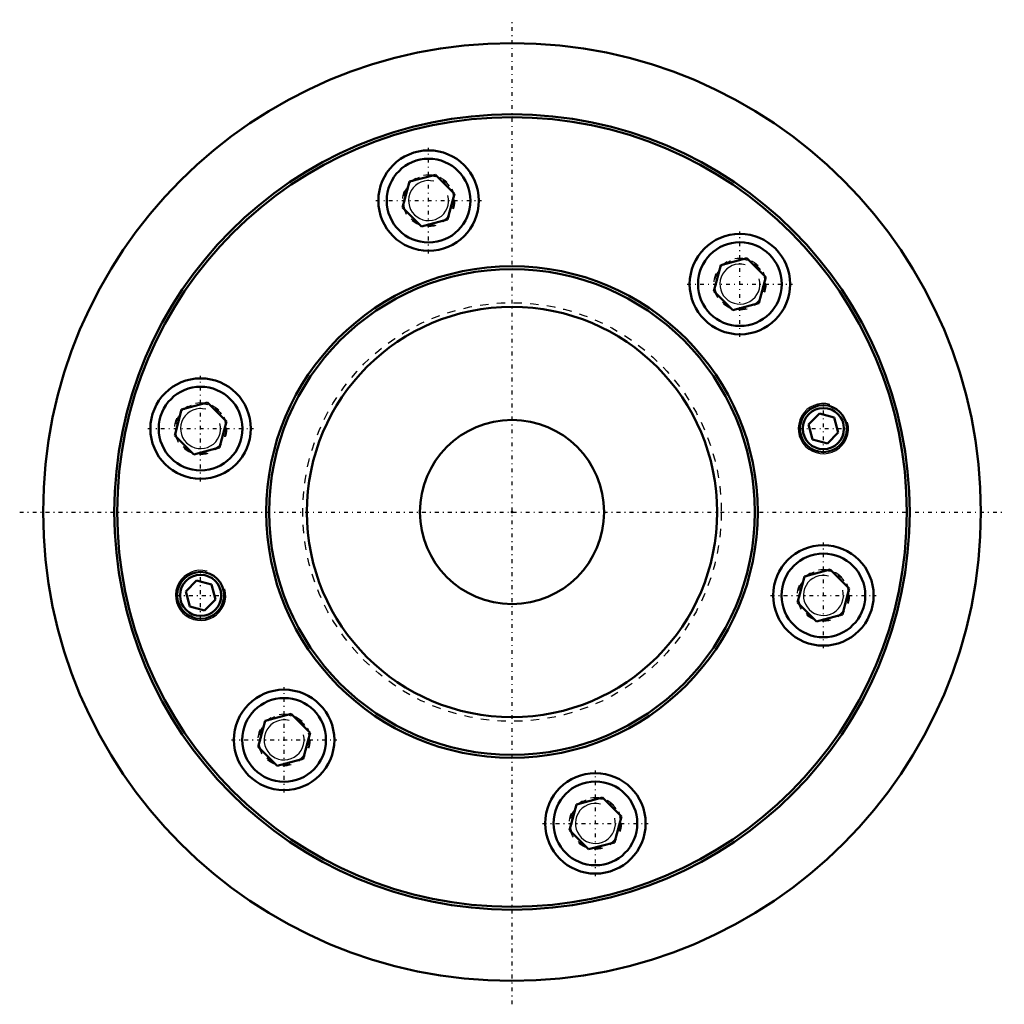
# Model space of a CAD drawing. Header units: millimetres. Extents: x -59 to 59, y -59 to 59.
import ezdxf

# ---------------------------------------------------------------- set-up
doc = ezdxf.new("R2010")
doc.units = ezdxf.units.MM
doc.linetypes.add('Center', pattern=[1.5, 0.45, -0.5, 0.05, -0.5])
doc.linetypes.add('Dashed', pattern=[2, 1, -1])
for name, color, linetype, lineweight in [('2d ConnectionPoints', 7, 'Continuous', 50), ('AM_0', 7, 'Continuous', 50), ('AM_5', 3, 'Continuous', 25), ('AM_7', 7, 'Center', 25), ('AM_9', 6, 'Dashed', 25)]:
    doc.layers.add(name, color=color, linetype=linetype, lineweight=lineweight)

msp = doc.modelspace()

# ---------------------------------------------------------------- linework, layer by layer
at = {"layer": '2d ConnectionPoints'}
msp.add_point((0, 0, -8), dxfattribs=at)
at = {"layer": 'AM_0'}
for p, q in [((-12.23, 39.46), (-9.13, 40.29)), ((-6.86, 38.02), (-9.13, 40.29)), ((-12.23, 39.46), (-13.07, 36.36)), ((-7.69, 34.92), (-6.86, 38.02)), ((-13.07, 36.36), (-10.8, 34.09)), ((-10.8, 34.09), (-7.69, 34.92)), ((24.95, 29.49), (24.12, 26.39)), ((28.05, 30.32), (24.95, 29.49)), ((28.05, 30.32), (30.32, 28.05)), ((29.49, 24.95), (30.32, 28.05)), ((24.12, 26.39), (26.39, 24.12)), ((26.39, 24.12), (29.49, 24.95)), ((-36.36, 13.07), (-39.46, 12.23)), ((-34.09, 10.8), (-36.36, 13.07)), ((-39.46, 12.23), (-40.29, 9.13)), ((-34.09, 10.8), (-34.92, 7.69)), ((36.71, 11.75), (35.4, 10.44)), ((38.49, 11.27), (36.71, 11.75)), ((38.97, 9.49), (38.49, 11.27)), ((35.4, 10.44), (35.88, 8.66)), ((37.67, 8.18), (38.97, 9.49)), ((-40.29, 9.13), (-38.02, 6.86)), ((35.88, 8.66), (37.67, 8.18)), ((-38.02, 6.86), (-34.92, 7.69)), ((38.02, -6.86), (34.92, -7.69)), ((40.29, -9.13), (38.02, -6.86)), ((-37.67, -8.18), (-38.97, -9.49)), ((-35.88, -8.66), (-37.67, -8.18)), ((34.92, -7.69), (34.09, -10.8)), ((-35.4, -10.44), (-35.88, -8.66)), ((40.29, -9.13), (39.46, -12.23)), ((-38.97, -9.49), (-38.49, -11.27)), ((-36.71, -11.75), (-35.4, -10.44)), ((-38.49, -11.27), (-36.71, -11.75)), ((34.09, -10.8), (36.36, -13.07)), ((36.36, -13.07), (39.46, -12.23)), ((-26.39, -24.12), (-29.49, -24.95)), ((-26.39, -24.12), (-24.12, -26.39)), ((-29.49, -24.95), (-30.32, -28.05)), ((-24.95, -29.49), (-24.12, -26.39)), ((-30.32, -28.05), (-28.05, -30.32)), ((-28.05, -30.32), (-24.95, -29.49)), ((7.69, -34.92), (10.8, -34.09)), ((13.07, -36.36), (10.8, -34.09)), ((7.69, -34.92), (6.86, -38.02)), ((12.23, -39.46), (13.07, -36.36)), ((6.86, -38.02), (9.13, -40.29)), ((9.13, -40.29), (12.23, -39.46))]:
    msp.add_line(p, q, dxfattribs=at)
for centre, radius in [((0, 0), 56), ((0, 0), 47.5), ((0, 0), 47.15), ((-9.96, 37.19), 6), ((-9.96, 37.19), 5), ((27.22, 27.22), 6), ((27.22, 27.22), 5), ((0, 0), 29.35), ((0, 0), 29), ((0, 0), 24.5), ((-37.19, 9.96), 6), ((-37.19, 9.96), 5), ((37.19, 9.96), 2.8), ((37.19, 9.96), 2.46), ((0, 0), 11), ((37.19, -9.96), 6), ((37.19, -9.96), 5), ((-37.19, -9.96), 2.8), ((-37.19, -9.96), 2.46), ((-27.22, -27.22), 6), ((-27.22, -27.22), 5), ((9.96, -37.19), 6), ((9.96, -37.19), 5)]:
    msp.add_circle(centre, radius, dxfattribs=at)
at = {"layer": 'AM_5'}
for centre, radius in [((-9.96, 37.19), 2.39), ((27.22, 27.22), 2.39), ((37.19, 9.96), 3), ((-37.19, 9.96), 2.39), ((-37.19, -9.96), 3), ((37.19, -9.96), 2.39), ((-27.22, -27.22), 2.39), ((9.96, -37.19), 2.39)]:
    msp.add_arc(centre, radius, 75, 15, dxfattribs=at)
at = {"layer": 'AM_7'}
for p, q in [((0, -58.8), (0, 58.8)), ((-9.96, 30.89), (-9.96, 43.49)), ((-16.26, 37.19), (-3.66, 37.19)), ((27.22, 20.92), (27.22, 33.52)), ((20.92, 27.22), (33.52, 27.22)), ((-37.19, 3.66), (-37.19, 16.26)), ((37.19, 7.02), (37.19, 12.9)), ((-43.49, 9.96), (-30.89, 9.96)), ((34.25, 9.96), (40.13, 9.96)), ((-58.8, 0), (58.8, 0)), ((37.19, -16.26), (37.19, -3.66)), ((-37.19, -12.9), (-37.19, -7.02)), ((-40.13, -9.96), (-34.25, -9.96)), ((30.89, -9.96), (43.49, -9.96)), ((-27.22, -33.52), (-27.22, -20.92)), ((-33.52, -27.22), (-20.92, -27.22)), ((9.96, -43.49), (9.96, -30.89)), ((3.66, -37.19), (16.26, -37.19))]:
    msp.add_line(p, q, dxfattribs=at)
at = {"layer": 'AM_9'}
for centre, radius in [((-9.96, 37.19), 3.1), ((-9.96, 37.19), 3), ((27.22, 27.22), 3.1), ((27.22, 27.22), 3), ((0, 0), 25), ((-37.19, 9.96), 3.1), ((-37.19, 9.96), 3), ((37.19, -9.96), 3.1), ((37.19, -9.96), 3), ((-27.22, -27.22), 3.1), ((-27.22, -27.22), 3), ((9.96, -37.19), 3.1), ((9.96, -37.19), 3)]:
    msp.add_circle(centre, radius, dxfattribs=at)

doc.saveas('drawing.dxf')
